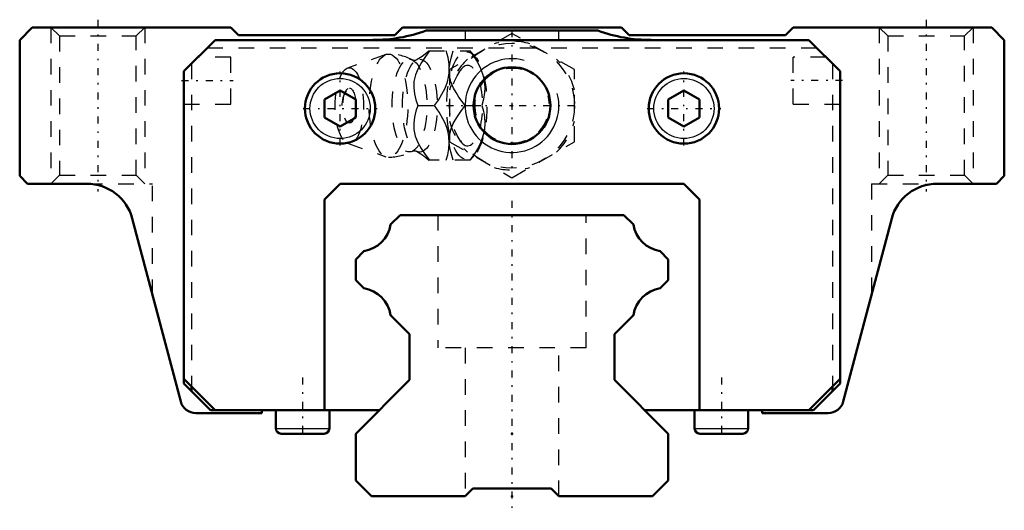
# Model space of a CAD drawing. Header units: millimetres. Extents: x -31.5 to 31.5, y -0.9 to 30.5.
import ezdxf

# ---------------------------------------------------------------- set-up
doc = ezdxf.new("R2010")
doc.units = ezdxf.units.MM
doc.linetypes.add('Center', pattern=[1.5, 0.45, -0.5, 0.05, -0.5])
doc.linetypes.add('Dashed', pattern=[2, 1, -1])
for name, color, linetype, lineweight in [('2d ConnectionPoints', 7, 'Continuous', 50), ('AM_0', 7, 'Continuous', 50), ('AM_4', 3, 'Continuous', 25), ('AM_5', 3, 'Continuous', 25), ('AM_7', 7, 'Center', 25), ('AM_9', 6, 'Dashed', 25)]:
    doc.layers.add(name, color=color, linetype=linetype, lineweight=lineweight)

# ---------------------------------------------------------------- blocks, each defined once
blk = doc.blocks.new('1_ir6enszq46z62n06urt2aqfia________0_in_HSR20M2A1SS160LG200BM6F43000_2')
at = {"layer": 'AM_5', "linetype": 'Dashed'}
blk.add_arc((0, 25), 2.386, 75, 15, dxfattribs=at)
at = {"layer": 'AM_7'}
blk.add_line((-4.2, 25), (4.2, 25), dxfattribs=at)
at = {"layer": 'AM_9'}
for p, q in [((0, 29.619), (-4, 27.309)), ((4, 27.309), (0, 29.619)), ((-5.317, 28.5), (-2.667, 28.5)), ((-2.371, 28.151), (-2.667, 28.5)), ((-8.065, 28.271), (-10.522, 27.403)), ((-4, 27.309), (-4, 22.691)), ((4, 22.691), (4, 27.309)), ((-6.03, 25), (-4.96, 25)), ((-3.002, 25), (-1.932, 25)), ((-4, 22.691), (0, 20.381)), ((0, 20.381), (4, 22.691)), ((-10.522, 22.597), (-8.065, 21.729)), ((-2.667, 21.5), (-5.317, 21.5)), ((-2.667, 21.5), (-2.371, 21.849))]:
    blk.add_line(p, q, dxfattribs=at)
for points in [[(-5.273, 28.5), (-5.544, 28.136), (-5.795, 27.763), (-6.013, 27.378), (-6.18, 26.969), (-6.273, 26.554), (-6.286, 26.146), (-6.236, 25.75), (-6.145, 25.371), (-6.03, 25)], [(-5.314, 28.503), (-5.41, 28.415), (-5.564, 28.285), (-5.744, 28.149), (-5.951, 28.012), (-6.13, 27.906)], [(-4.96, 25), (-4.706, 25.359), (-4.479, 25.729), (-4.283, 26.125), (-4.136, 26.53), (-4.067, 26.811), (-4.026, 27.091), (-4.013, 27.378), (-4.026, 27.66), (-4.092, 28.086), (-4.203, 28.5)], [(-4.014, 27.369), (-3.965, 27.75), (-3.874, 28.129), (-3.759, 28.5)], [(-2.689, 28.5), (-2.435, 28.141), (-2.208, 27.771), (-2.012, 27.375), (-1.865, 26.97), (-1.796, 26.689), (-1.755, 26.409), (-1.742, 26.122), (-1.755, 25.84), (-1.821, 25.414), (-1.932, 25)], [(-6.128, 27.908), (-6.141, 27.902), (-6.175, 27.891), (-6.227, 27.885), (-6.292, 27.89), (-6.328, 27.901), (-6.342, 27.907)], [(-4.001, 26.936), (-4.002, 26.946), (-4.016, 27.333)], [(-3.002, 25), (-3.399, 25.546), (-3.581, 25.83), (-3.742, 26.122), (-3.908, 26.525), (-4.001, 26.936)], [(-6.03, 25), (-6.143, 24.636), (-6.234, 24.263), (-6.285, 23.878), (-6.275, 23.469), (-6.188, 23.054), (-6.024, 22.646), (-5.803, 22.25), (-5.548, 21.871), (-5.273, 21.5)], [(-4.203, 21.5), (-4.104, 21.859), (-4.038, 22.229), (-4.013, 22.625), (-4.04, 23.03), (-4.093, 23.311), (-4.174, 23.591), (-4.284, 23.878), (-4.419, 24.16), (-4.669, 24.586), (-4.96, 25)], [(-4.003, 23.052), (-3.917, 23.446), (-3.756, 23.851), (-3.532, 24.25), (-3.277, 24.629), (-3.002, 25)], [(-1.932, 25), (-1.833, 24.641), (-1.767, 24.271), (-1.742, 23.875), (-1.77, 23.47), (-1.822, 23.189), (-1.903, 22.909), (-2.013, 22.622), (-2.148, 22.34), (-2.398, 21.914), (-2.689, 21.5)], [(-4.014, 22.634), (-4.006, 23.025), (-4.003, 23.052)], [(-6.342, 22.093), (-6.338, 22.095), (-6.312, 22.105), (-6.267, 22.114), (-6.206, 22.114), (-6.158, 22.105), (-6.133, 22.095), (-6.128, 22.092)], [(-6.13, 22.093), (-6.037, 22.04), (-5.83, 21.909), (-5.645, 21.778), (-5.485, 21.65), (-5.347, 21.528), (-5.312, 21.495)], [(-3.759, 21.5), (-3.92, 22.046), (-3.979, 22.33), (-4.013, 22.618)]]:
    blk.add_lwpolyline(points, dxfattribs=at)
blk.add_circle((0, 25), 4, dxfattribs=at)
for centre, radius, start, end in [((0, 25), 4.12, 73.86243, 106.13757), ((-7.903, 25), 3.3, 61.76048, 90), ((0, 25), 4.12, 133.86243, 166.13757), ((0, 25), 4.12, 13.86243, 46.13757), ((-9.071, 25), 1.82, 148.36971, 211.63029), ((0, 25), 4.12, 193.86243, 226.13757), ((0, 25), 4.12, 313.86243, 346.13757), ((-7.903, 25), 3.3, 270, 298.23952), ((0, 25), 4.12, 253.86243, 286.13757)]:
    blk.add_arc(centre, radius, start, end, dxfattribs=at)
for centre, major_axis in [((-2.893, 25), (0, 3.445)), ((-7.903, 25), (0, 3.3)), ((-6.561, 25), (0, 2.965)), ((-5.9, 25), (0, 2.971)), ((-10.403, 25), (0, 2.424)), ((-10.403, 25), (0, 1.117))]:
    blk.add_ellipse(centre, major_axis=major_axis, ratio=0.374607, dxfattribs=at)
blk.add_ellipse((-2.841, 25), major_axis=(0, -2.572), ratio=0.374607, start_param=5.781061, end_param=9.926902, dxfattribs=at)
blk = doc.blocks.new('2_HSR20M2ASSB_M6F_Slider_0_in_HSR20M2A1SS160LG200BM6F43000_2')
at = {"layer": 'AM_0'}
for p, q in [((-30.7, 30), (-31.5, 29.2)), ((-18, 30), (-30.7, 30)), ((-17.5, 29.5), (-18, 30)), ((-7, 30), (-7.5, 29.5)), ((7, 30), (-7, 30)), ((5.5, 29.8), (-5.5, 29.8)), ((7.5, 29.5), (7, 30)), ((18, 30), (17.5, 29.5)), ((30.7, 30), (18, 30)), ((31.5, 29.2), (30.7, 30)), ((-31.5, 29.2), (-31.5, 20.5)), ((-21, 27.2), (-19, 29.2)), ((-19, 29.2), (19, 29.2)), ((-7.5, 29.5), (-17.5, 29.5)), ((17.5, 29.5), (7.5, 29.5)), ((19, 29.2), (21, 27.2)), ((31.5, 20.5), (31.5, 29.2)), ((-21, 27.2), (-21, 7.217)), ((21, 27.2), (21, 7.217)), ((-11, 25.972), (-12, 25.394)), ((-10, 25.394), (-11, 25.972)), ((11, 25.972), (10, 25.394)), ((12, 25.394), (11, 25.972)), ((-12, 25.394), (-12, 24.24)), ((-10, 24.24), (-10, 25.394)), ((10, 25.394), (10, 24.24)), ((12, 24.24), (12, 25.394)), ((-12, 24.24), (-11, 23.662)), ((-11, 23.662), (-10, 24.24)), ((10, 24.24), (11, 23.662)), ((11, 23.662), (12, 24.24)), ((-31.5, 20.5), (-31, 20)), ((31, 20), (31.5, 20.5)), ((-31, 20), (-27.194, 20)), ((-11, 20), (-12, 19)), ((11, 20), (-11, 20)), ((12, 19), (11, 20)), ((27.194, 20), (31, 20)), ((-12, 19), (-12, 5.517)), ((12, 5.517), (12, 19)), ((-24.294, 17.767), (-21.197, 6.061)), ((21.197, 6.061), (24.294, 17.767)), ((-21, 7.517), (-19, 5.517)), ((-19.3, 5.517), (-21, 7.217)), ((-20.5, 7.017), (-20.5, 6.717)), ((19, 5.517), (21, 7.517)), ((19.3, 5.517), (21, 7.217)), ((20.5, 7.017), (20.5, 6.717)), ((-20.23, 5.317), (-16, 5.317)), ((-19.3, 5.517), (-8.483, 5.517)), ((-16, 5.317), (-16, 5.517)), ((-15.115, 5.517), (-15.115, 4.343)), ((-11.685, 4.343), (-11.685, 5.517)), ((8.483, 5.517), (19.3, 5.517)), ((11.685, 5.517), (11.685, 4.343)), ((15.115, 4.343), (15.115, 5.517)), ((16, 5.517), (16, 5.317)), ((16, 5.317), (20.23, 5.317)), ((-14.772, 4), (-12.028, 4)), ((12.028, 4), (14.772, 4))]:
    blk.add_line(p, q, dxfattribs=at)
for centre, radius in [((0, 25), 2.458), ((-11, 24.817), 2.25), ((11, 24.817), 2.25)]:
    blk.add_circle(centre, radius, dxfattribs=at)
for centre, radius, start, end in [((-8.912, 39.2), 10, 270, 289.94844), ((8.912, 39.2), 10, 250.05156, 270), ((-27.194, 17), 3, 14.82037, 90), ((27.194, 17), 3, 90, 165.17963), ((-20.23, 6.317), 1, 194.82037, 270), ((20.23, 6.317), 1, 270, 345.17963), ((-14.772, 4.343), 0.343, 180, 270), ((-12.028, 4.343), 0.343, 270, 360), ((12.028, 4.343), 0.343, 180, 270), ((14.772, 4.343), 0.343, 270, 360)]:
    blk.add_arc(centre, radius, start, end, dxfattribs=at)
at = {"layer": 'AM_4'}
for p, q in [((-15.115, 4.343), (-11.685, 4.343)), ((11.685, 4.343), (15.115, 4.343))]:
    blk.add_line(p, q, dxfattribs=at)
for centre in [(-11, 24.817), (11, 24.817)]:
    blk.add_circle(centre, 1.925, dxfattribs=at)
at = {"layer": 'AM_5', "linetype": 'Dashed'}
for p, q in [((-29.5, 30), (-29.5, 20)), ((-23.5, 30), (-23.5, 20)), ((23.5, 30), (23.5, 20)), ((29.5, 30), (29.5, 20))]:
    blk.add_line(p, q, dxfattribs=at)
at = {"layer": 'AM_5'}
blk.add_arc((0, 25), 3, 75, 15, dxfattribs=at)
at = {"layer": 'AM_7'}
for p, q in [((-26.5, 30.5), (-26.5, 19.5)), ((26.5, 30.5), (26.5, 19.5)), ((0, 29.83), (0, 20.8)), ((-11, 22.455), (-11, 27.18)), ((11, 22.455), (11, 27.18)), ((-21.15, 26.6), (-17.85, 26.6)), ((21.15, 26.6), (17.85, 26.6)), ((-13.362, 24.817), (-8.637, 24.817)), ((8.638, 24.817), (13.363, 24.817)), ((-13.4, 7.601), (-13.4, 3.829)), ((13.4, 7.601), (13.4, 3.829))]:
    blk.add_line(p, q, dxfattribs=at)
at = {"layer": 'AM_9'}
for p, q in [((-29.5, 30), (-28.959, 29.459)), ((-24.041, 29.459), (-23.5, 30)), ((-3, 29.8), (-3, 29.2)), ((3, 29.2), (3, 29.8)), ((23.5, 30), (24.041, 29.459)), ((28.959, 29.459), (29.5, 30)), ((-28.959, 29.459), (-28.959, 20.541)), ((-28.959, 29.459), (-24.041, 29.459)), ((-24.041, 20.541), (-24.041, 29.459)), ((24.041, 29.459), (24.041, 20.541)), ((24.041, 29.459), (28.959, 29.459)), ((28.959, 20.541), (28.959, 29.459)), ((-19.5, 28.7), (19.5, 28.7)), ((-18, 28.1), (-20.1, 28.1)), ((-18, 25.1), (-18, 28.1)), ((18, 25.1), (18, 28.1)), ((20.1, 28.1), (18, 28.1)), ((-20.5, 27.7), (-20.5, 7.017)), ((20.5, 27.7), (20.5, 7.017)), ((-21, 25.1), (-18, 25.1)), ((18, 25.1), (21, 25.1)), ((-28.959, 20.541), (-29.5, 20)), ((-28.959, 20.541), (-24.041, 20.541)), ((-23.5, 20), (-24.041, 20.541)), ((24.041, 20.541), (23.5, 20)), ((24.041, 20.541), (28.959, 20.541)), ((29.5, 20), (28.959, 20.541)), ((-27.194, 20), (-23, 20)), ((-26.5, 19.919), (-26.5, 20)), ((-23, 12.876), (-23, 20)), ((23, 20), (23, 12.876)), ((23, 20), (27.194, 20)), ((26.5, 19.919), (26.5, 20))]:
    blk.add_line(p, q, dxfattribs=at)
blk = doc.blocks.new('3_HSR20M2A116020_Rail_0_in_HSR20M2A1SS160LG200BM6F43000_2')
at = {"layer": 'AM_0'}
for p, q in [((-7.16, 18), (-7.768, 17.392)), ((7.16, 18), (-7.16, 18)), ((7.768, 17.392), (7.16, 18)), ((-9.473, 15.687), (-10, 15.16)), ((-10, 15.16), (-10, 13.829)), ((10, 15.16), (9.473, 15.687)), ((10, 13.829), (10, 15.16)), ((-10, 13.829), (-9.485, 13.314)), ((9.485, 13.314), (10, 13.829)), ((-7.766, 11.595), (-6.55, 10.379)), ((6.55, 10.379), (7.766, 11.595)), ((-6.55, 10.379), (-6.55, 7.45)), ((6.55, 7.45), (6.55, 10.379)), ((-6.55, 7.45), (-10, 4)), ((10, 4), (6.55, 7.45)), ((-10, 4), (-10, 1)), ((10, 1), (10, 4)), ((-10, 1), (-9, 0)), ((9, 0), (10, 1)), ((-9, 0), (-3, 0)), ((-3, 0), (-2.5, 0.5)), ((-2.5, 0.5), (2.5, 0.5)), ((2.5, 0.5), (3, 0)), ((3, 0), (9, 0))]:
    blk.add_line(p, q, dxfattribs=at)
for centre, start, end in [((-9.802, 17.721), 279.1855, 350.81447), ((9.802, 17.721), 189.18553, 260.8145), ((-9.802, 11.279), 8.83299, 81.16699), ((9.802, 11.279), 98.83301, 171.16701)]:
    blk.add_arc(centre, 2.06, start, end, dxfattribs=at)
at = {"layer": 'AM_7'}
blk.add_line((0, 18.9), (0, -0.9), dxfattribs=at)
at = {"layer": 'AM_9'}
for p, q in [((-4.75, 18), (-4.75, 9.5)), ((4.75, 9.5), (4.75, 18)), ((4.75, 9.5), (-4.75, 9.5)), ((-3, 9.5), (-3, 0)), ((3, 0), (3, 9.5))]:
    blk.add_line(p, q, dxfattribs=at)

msp = doc.modelspace()

# ---------------------------------------------------------------- linework, layer by layer
at = {"layer": '2d ConnectionPoints'}
for p in [(0, 25), (0, 25), (0, 4), (0, 4), (0, 0), (0, 0)]:
    msp.add_point(p, dxfattribs=at)

# ---------------------------------------------------------------- block references
for name in ['2_HSR20M2ASSB_M6F_Slider_0_in_HSR20M2A1SS160LG200BM6F43000_2', '1_ir6enszq46z62n06urt2aqfia________0_in_HSR20M2A1SS160LG200BM6F43000_2', '3_HSR20M2A116020_Rail_0_in_HSR20M2A1SS160LG200BM6F43000_2']:
    msp.add_blockref(name, (0, 0))

doc.saveas('drawing.dxf')
